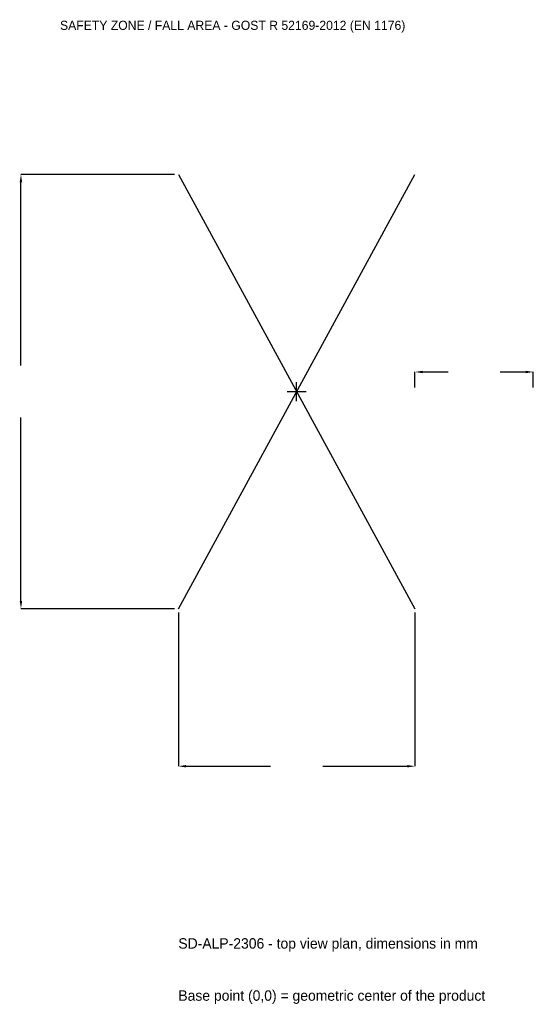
# Model space of a CAD drawing. Extents: x -3511 to 3000, y -7760 to 4709.
import ezdxf

# ---------------------------------------------------------------- set-up
doc = ezdxf.new("R2010")
doc.units = 0
for name, color, linetype in [('GP_MAF_zona_bezopasnosti', 1, 'Continuous'), ('ZSK_DANNYE', 3, 'Continuous'), ('ZSK_KONTUR', 7, 'Continuous'), ('ZSK_RAZMERY', 8, 'Continuous')]:
    doc.layers.add(name, color=color, linetype=linetype)
doc.dimstyles.new('ORION', dxfattribs={"dimtxt": 165, "dimasz": 99, "dimexe": 1.25, "dimexo": 49.5, "dimtad": 1, "dimcen": 2.5, "dimazin": 3, "dimtfac": 1, "dimtmove": 0, "dimatfit": 3})

# ---------------------------------------------------------------- blocks, each defined once
blk = doc.blocks.new('_CLOSEDFILLED')
at = {"color": 0, "linetype": 'BYBLOCK'}
blk.add_solid([(-1, 0.16), (0, 0), (-1, -0.16)], dxfattribs=at)
blk = doc.blocks.new('*D1')
for p, q in [((-1500, -2799.5), (-1500, -4745)), ((1500, -2799.5), (1500, -4745)), ((-1401, -4745), (-330, -4745)), ((330, -4745), (1401, -4745))]:
    blk.add_line(p, q)
at = {"layer": 'Defpoints'}
for p in [(-1500, -2750), (1500, -2750), (-1500, -4745)]:
    blk.add_point(p, dxfattribs=at)
at = {"layer": 'ZSK_RAZMERY', "xscale": 99, "yscale": 99, "rotation": 180}
blk.add_blockref('_CLOSEDFILLED', (-1500, -4745), dxfattribs=at)
at = {"layer": 'ZSK_RAZMERY', "xscale": 99, "yscale": 99}
blk.add_blockref('_CLOSEDFILLED', (1500, -4745), dxfattribs=at)
blk = doc.blocks.new('*D2')
for p, q in [((-1549.5, 2750), (-3495, 2750)), ((-3495, 330), (-3495, 2651)), ((-3495, -2651), (-3495, -330)), ((-1549.5, -2750), (-3495, -2750))]:
    blk.add_line(p, q)
at = {"layer": 'Defpoints'}
for p in [(-1500, 2750), (-3495, -2750), (-1500, -2750)]:
    blk.add_point(p, dxfattribs=at)
at = {"layer": 'ZSK_RAZMERY', "xscale": 99, "yscale": 99}
for p, rotation in [((-3495, 2750), 90), ((-3495, -2750), 270)]:
    blk.add_blockref('_CLOSEDFILLED', p, dxfattribs=dict(at, rotation=rotation))
blk = doc.blocks.new('*D3')
for p, q in [((1500, 49.5), (1500, 247.5)), ((1599, 247.5), (1920, 247.5)), ((2580, 247.5), (2901, 247.5)), ((3000, 49.5), (3000, 247.5))]:
    blk.add_line(p, q)
at = {"layer": 'Defpoints'}
for p in [(1500, 247.5), (1500, 0), (3000, 0)]:
    blk.add_point(p, dxfattribs=at)
at = {"layer": 'ZSK_RAZMERY', "xscale": 99, "yscale": 99, "rotation": 180}
blk.add_blockref('_CLOSEDFILLED', (1500, 247.5), dxfattribs=at)
at = {"layer": 'ZSK_RAZMERY', "xscale": 99, "yscale": 99}
blk.add_blockref('_CLOSEDFILLED', (3000, 247.5), dxfattribs=at)
blk = doc.blocks.new('B1')
at = {"layer": 'ZSK_KONTUR'}
for p, q in [((-1500, -2750), (1500, 2750)), ((-1500, 2750), (1500, -2750))]:
    blk.add_line(p, q, dxfattribs=at)
at = {"layer": 'ZSK_RAZMERY'}
for p, q in [((-120, 0), (120, 0)), ((0, -120), (0, 120))]:
    blk.add_line(p, q, dxfattribs=at)
at = {"layer": 'GP_MAF_zona_bezopasnosti', "color": 1}
blk.add_text('SAFETY ZONE / FALL AREA - GOST R 52169-2012 (EN 1176)', height=115.5, dxfattribs=at).set_placement((-3000, 4580))
at = {"layer": 'ZSK_RAZMERY'}
dim = blk.add_linear_dim(base=(-3495, -2750), p1=(-1500, -2750), p2=(-1500, 2750), angle=90, dimstyle='ORION', dxfattribs=at)
dim.commit()
dim.dimension.update_dxf_attribs({"geometry": '*D2', "text_midpoint": (-3495, 0)})
for base, p1, p2, picture, middle in [((1500, 247.5), (1500, 0), (3000, 0), '*D3', (2250, 247.5)), ((-1500, -4745), (-1500, -2750), (1500, -2750), '*D1', (0, -4745))]:
    dim = blk.add_linear_dim(base=base, p1=p1, p2=p2, dimstyle='ORION', dxfattribs=at)
    dim.commit()
    dim.dimension.update_dxf_attribs({"geometry": picture, "text_midpoint": middle})

msp = doc.modelspace()

# ---------------------------------------------------------------- block references
msp.add_blockref('B1', (0, 0))

# ---------------------------------------------------------------- texts
at = {"layer": 'ZSK_DANNYE', "color": 3}
msp.add_text('SD-ALP-2306 - top view plan, dimensions in mm', height=132, dxfattribs=at).set_placement((-1500, -7055))
at = {"layer": 'ZSK_DANNYE', "color": 7}
msp.add_text('Base point (0,0) = geometric center of the product', height=132, dxfattribs=at).set_placement((-1500, -7715))

doc.saveas('drawing.dxf')
